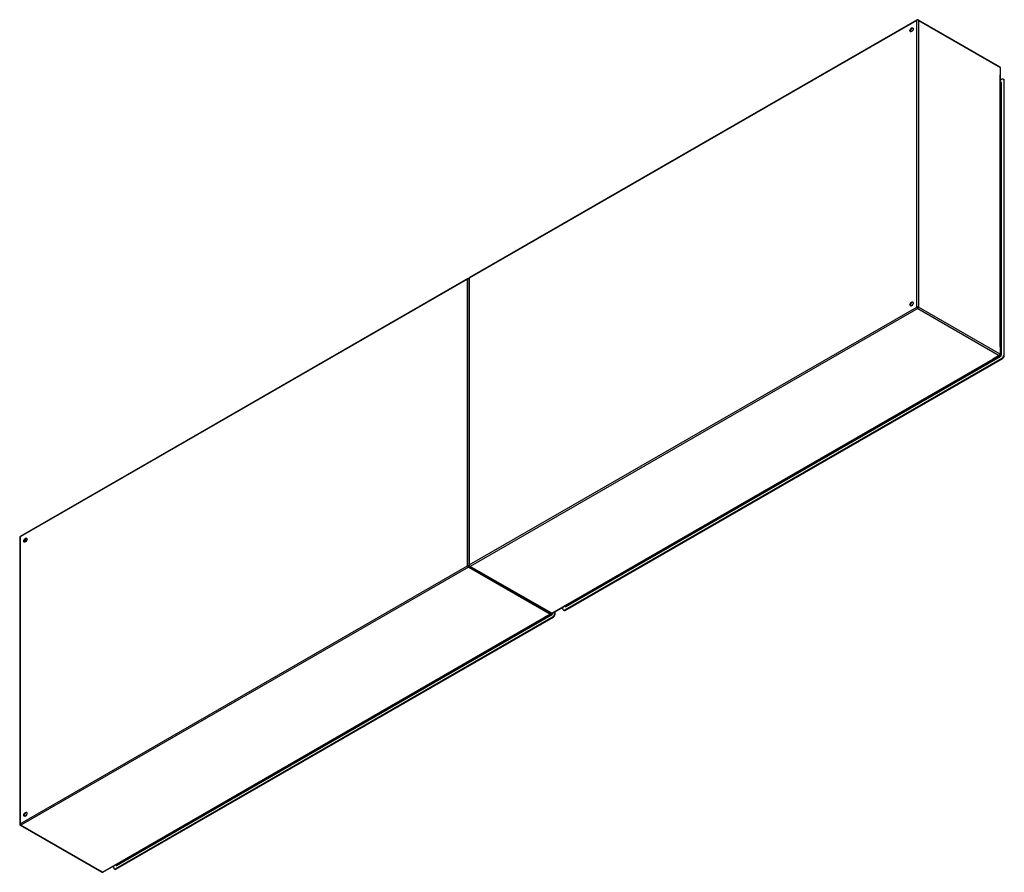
# Model space of a CAD drawing. Header units: inches. Extents: x 463.4 to 547.1, y 179.8 to 252.3.
import ezdxf

# ---------------------------------------------------------------- set-up
doc = ezdxf.new("R2010")
doc.units = ezdxf.units.IN
doc.header["$MEASUREMENT"] = 0
doc.layers.add('Visible Edges(ANSI)', color=7, linetype='Continuous', lineweight=25)
doc.layers.add('Visible Tangent Edges(ANSI)', color=7, linetype='Continuous', lineweight=25)

msp = doc.modelspace()

# ---------------------------------------------------------------- linework, layer by layer
at = {"layer": 'Visible Edges(ANSI)'}
for p, q in [((539.648, 252.269), (501.604, 230.362)), ((539.747, 252.269), (546.678, 248.278)), ((546.727, 223.828), (546.727, 248.192)), ((546.867, 247.221), (546.727, 247.14)), ((546.727, 246.947), (546.761, 246.928)), ((547.013, 247.203), (546.965, 247.231)), ((547.006, 247.14), (547.006, 223.772)), ((547.054, 223.745), (547.054, 247.112)), ((501.464, 230.281), (463.42, 208.373)), ((501.554, 230.276), (501.554, 205.911)), ((508.634, 201.834), (546.678, 223.742)), ((546.867, 223.531), (509.685, 202.12)), ((509.734, 202.092), (546.915, 223.504)), ((463.371, 208.287), (463.371, 183.923)), ((501.604, 205.825), (508.535, 201.834)), ((470.45, 179.846), (508.494, 201.753)), ((508.822, 201.943), (508.822, 201.784)), ((508.871, 201.756), (508.871, 201.97)), ((509.546, 202.201), (509.546, 202.359)), ((509.635, 202.083), (509.587, 202.11)), ((509.715, 202.457), (509.747, 202.438)), ((508.683, 201.543), (471.502, 180.131)), ((471.55, 180.104), (508.731, 201.515)), ((463.42, 183.837), (470.351, 179.846)), ((471.362, 180.212), (471.362, 180.371)), ((471.452, 180.094), (471.403, 180.122)), ((471.532, 180.468), (471.564, 180.45))]:
    msp.add_line(p, q, dxfattribs=at)
for centre, start, end in [((539.697, 252.184), 60.06401, 119.93599), ((546.628, 248.192), 0, 60.06401), ((501.513, 230.195), 65.25253, 119.93599), ((501.653, 230.276), 119.93599, 180), ((546.628, 223.828), 299.93599, 0), ((463.47, 208.287), 119.93599, 180), ((501.653, 205.911), 180, 240.06401), ((508.445, 201.839), 299.93599, 354.61946), ((508.585, 201.92), 240.06401, 299.93599), ((463.47, 183.923), 180, 240.06401), ((470.401, 179.931), 240.06401, 299.93599)]:
    msp.add_arc(centre, 0.099, start, end, dxfattribs=at)
for centre, major_axis in [((539.167, 251.427), (-0.097, -0.169)), ((539.167, 228.127), (-0.097, -0.169)), ((463.86, 208.06), (0.097, 0.169)), ((463.86, 184.76), (0.097, 0.169))]:
    msp.add_ellipse(centre, major_axis=major_axis, ratio=0.578093, dxfattribs=at)
for centre, major_axis, start_param, end_param in [((539.215, 251.399), (0.097, 0.169), 0.24866, 2.892933), ((546.867, 247.06), (0.098, 0.171), 5.495853, 7.06665), ((546.915, 247.032), (0.098, 0.171), 5.495853, 6.283185), ((539.215, 228.099), (0.097, 0.169), 0.24866, 2.892933), ((546.867, 223.692), (-0.098, -0.171), 0.783464, 2.354261), ((546.915, 223.665), (0.098, 0.171), 3.925057, 5.495853), ((463.908, 208.033), (0.097, 0.169), 0.24866, 2.892933), ((508.683, 201.704), (-0.098, -0.171), 0.783464, 2.354261), ((508.731, 201.676), (0.098, 0.171), 3.925057, 5.495853), ((509.685, 202.281), (-0.098, -0.171), 5.495853, 7.06665), ((509.734, 202.253), (-0.098, -0.171), 0, 0.783464), ((463.908, 184.733), (0.097, 0.169), 0.24866, 2.892933), ((471.502, 180.292), (-0.098, -0.171), 5.495853, 7.06665), ((471.55, 180.265), (-0.098, -0.171), 0, 0.783464)]:
    msp.add_ellipse(centre, major_axis=major_axis, ratio=0.578093, start_param=start_param, end_param=end_param, dxfattribs=at)
at = {"layer": 'Visible Tangent Edges(ANSI)'}
for p, q in [((539.627, 252.224), (501.583, 230.316)), ((539.627, 227.859), (539.627, 252.224)), ((539.767, 252.224), (546.698, 248.233)), ((539.767, 252.224), (539.767, 227.859)), ((546.698, 248.233), (546.698, 247.599)), ((546.698, 224.502), (546.698, 247.599)), ((546.727, 246.913), (546.782, 246.882)), ((546.782, 246.882), (546.782, 223.823)), ((546.826, 223.823), (546.826, 246.882)), ((547.006, 247.14), (547.054, 247.112)), ((501.443, 230.235), (463.4, 208.327)), ((501.443, 205.871), (501.443, 230.235)), ((501.583, 230.316), (501.583, 205.952)), ((501.583, 205.952), (539.627, 227.859)), ((539.697, 227.738), (501.653, 205.83)), ((539.697, 227.738), (546.628, 223.747)), ((546.698, 223.868), (539.767, 227.859)), ((546.698, 224.502), (546.698, 223.868)), ((509.819, 202.405), (546.734, 223.663)), ((509.868, 202.484), (546.64, 223.66)), ((546.628, 223.747), (546.086, 223.434)), ((546.712, 223.701), (546.64, 223.66)), ((546.659, 223.731), (546.712, 223.701)), ((546.782, 223.823), (546.727, 223.854)), ((546.867, 223.531), (546.915, 223.504)), ((547.054, 223.745), (547.006, 223.772)), ((508.585, 201.839), (546.086, 223.434)), ((463.4, 208.327), (463.4, 183.963)), ((463.947, 207.987), (463.801, 208.071)), ((463.969, 208.025), (463.823, 208.109)), ((463.4, 183.963), (501.443, 205.871)), ((501.513, 205.75), (463.47, 183.842)), ((501.513, 205.75), (508.445, 201.758)), ((508.585, 201.839), (501.653, 205.83)), ((508.445, 201.758), (507.902, 201.446)), ((508.528, 201.713), (508.457, 201.672)), ((508.476, 201.743), (508.528, 201.713)), ((508.642, 201.834), (508.642, 201.839)), ((508.871, 201.756), (508.822, 201.784)), ((509.734, 202.092), (509.685, 202.12)), ((509.797, 202.443), (509.744, 202.474)), ((509.868, 202.484), (509.797, 202.443)), ((470.401, 179.85), (507.902, 201.446)), ((471.635, 180.417), (508.55, 201.675)), ((471.684, 180.496), (508.457, 201.672)), ((508.683, 201.543), (508.731, 201.515)), ((470.401, 179.85), (463.47, 183.842)), ((471.55, 180.104), (471.502, 180.131)), ((471.613, 180.455), (471.561, 180.485)), ((471.684, 180.496), (471.613, 180.455))]:
    msp.add_line(p, q, dxfattribs=at)
for centre, major_axis, ratio, start_param, end_param in [((539.697, 252.184), (-0.0494, 0.0858), 0.578093, 0, 0.787332), ((539.697, 252.184), (-0.099, 0), 0.575862, 3.926991, 5.497787), ((539.697, 252.184), (0.0494, 0.0858), 0.578093, 5.495853, 6.283185), ((546.628, 248.192), (0.0494, 0.0858), 0.578093, 5.495853, 6.283185), ((546.628, 248.192), (0.099, 0), 0.575862, 0, 0.785398), ((546.734, 246.829), (0.065, 0.113), 0.578093, 5.495853, 6.988298), ((546.712, 246.842), (0.0494, 0.0858), 0.578093, 5.495853, 6.283185), ((546.804, 246.895), (-0.031, 0), 0.575862, 0.785398, 2.356194), ((501.513, 230.195), (-0.0494, 0.0858), 0.578093, 0, 0.787332), ((501.513, 230.195), (-0.099, 0), 0.575862, 4.28531, 5.497787), ((501.653, 230.276), (-0.099, 0), 0.575862, 5.497787, 6.283185), ((501.653, 230.276), (-0.0494, 0.0858), 0.578093, 0, 0.787332), ((539.697, 227.819), (0.099, 0), 0.575862, 0.785398, 2.356194), ((539.697, 227.819), (-0.0494, 0.0858), 0.578093, 0.787332, 2.358128), ((539.697, 227.819), (0.0494, 0.0858), 0.578093, 3.925057, 5.495853), ((546.628, 223.828), (-0.0494, -0.0858), 0.578093, 0.783464, 2.354261), ((546.628, 223.828), (0.0494, -0.0858), 0.578093, 5.499721, 6.283185), ((546.628, 223.828), (0.099, 0), 0.575862, 0, 0.785398), ((546.712, 223.782), (-0.0494, -0.0858), 0.578093, 0.783464, 2.354261), ((546.712, 223.676), (-0.0155, 0.0269), 0.578093, 3.928925, 5.499721), ((546.734, 223.77), (0.065, 0.113), 0.578093, 3.925057, 5.495853), ((546.804, 223.835), (-0.031, 0), 0.575862, 0.785398, 2.356194), ((463.47, 208.287), (-0.0494, 0.0858), 0.578093, 0, 0.787332), ((463.47, 208.287), (-0.099, 0), 0.575862, 5.497787, 6.283185), ((501.513, 205.831), (0.099, 0), 0.575862, 1.091249, 2.356194), ((501.513, 205.831), (-0.0494, 0.0858), 0.578093, 0.787332, 2.358128), ((501.653, 205.911), (-0.099, 0), 0.575862, 5.497787, 6.283185), ((501.653, 205.911), (0.0494, -0.0858), 0.578093, 3.928925, 5.499721), ((501.513, 205.831), (0.0494, 0.0858), 0.578093, 3.925057, 5.189623), ((501.653, 205.911), (-0.0494, -0.0858), 0.578093, 0, 0.783464), ((508.445, 201.839), (-0.0494, -0.0858), 0.578093, 0.783464, 1.99487), ((508.445, 201.839), (0.0494, -0.0858), 0.578093, 5.499721, 6.283185), ((508.528, 201.794), (-0.0494, -0.0858), 0.578093, 0.783464, 2.207295), ((508.528, 201.687), (-0.0155, 0.0269), 0.578093, 3.928925, 5.499721), ((508.585, 201.92), (-0.0494, -0.0858), 0.578093, 0, 0.783464), ((508.55, 201.781), (0.065, 0.113), 0.578093, 3.925057, 5.495853), ((508.585, 201.92), (0.0494, -0.0858), 0.578093, 5.499721, 6.283185), ((508.62, 201.847), (-0.031, 0), 0.575862, 1.685815, 2.356194), ((509.819, 202.512), (-0.065, -0.113), 0.578093, 5.578073, 7.06665), ((509.797, 202.524), (-0.0494, -0.0858), 0.578093, 0, 0.783464), ((509.797, 202.418), (-0.0155, 0.0269), 0.578093, 3.928925, 5.499721), ((463.47, 183.923), (-0.099, 0), 0.575862, 5.497787, 6.283185), ((463.47, 183.923), (0.0494, -0.0858), 0.578093, 3.928925, 5.499721), ((463.47, 183.923), (-0.0494, -0.0858), 0.578093, 0, 0.783464), ((471.635, 180.523), (-0.065, -0.113), 0.578093, 5.578073, 7.06665), ((471.613, 180.536), (-0.0494, -0.0858), 0.578093, 0, 0.783464), ((471.613, 180.429), (-0.0155, 0.0269), 0.578093, 3.928925, 5.499721), ((470.401, 179.931), (-0.0494, -0.0858), 0.578093, 0, 0.783464), ((470.401, 179.931), (0.0494, -0.0858), 0.578093, 5.499721, 6.283185)]:
    msp.add_ellipse(centre, major_axis=major_axis, ratio=ratio, start_param=start_param, end_param=end_param, dxfattribs=at)

doc.saveas('drawing.dxf')
